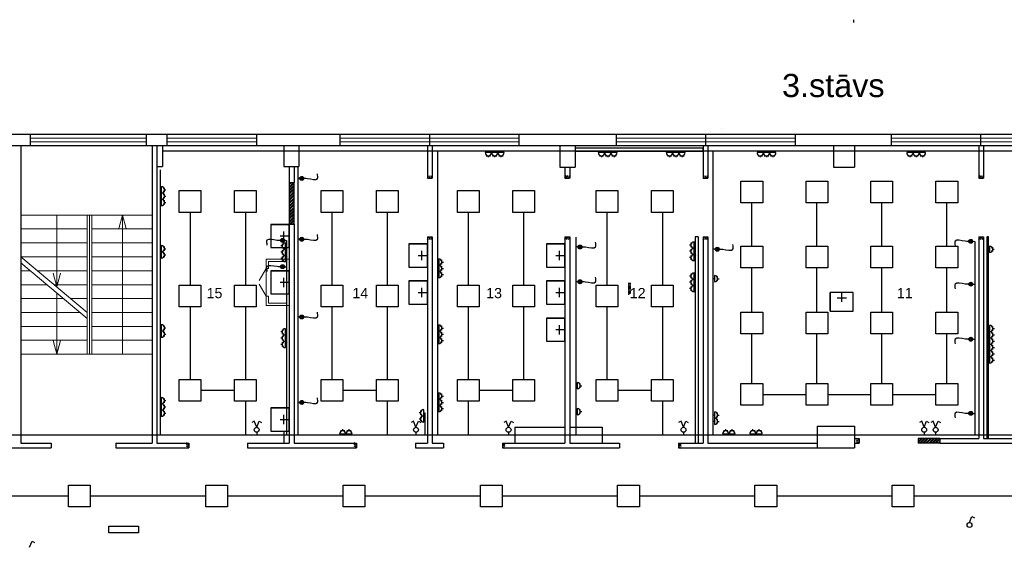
# Model space of a CAD drawing. Header units: millimetres. Extents: x -134161 to 355560, y -27497 to 30328.
# Tile 44 of 95: x 6232 to 27472, y 6968 to 18349. Entities that reach past the tile are written whole.
import ezdxf

# ---------------------------------------------------------------- set-up
doc = ezdxf.new("R2010")
doc.units = ezdxf.units.MM
doc.linetypes.add('HIDDEN', pattern=[9.525, 6.35, -3.175])
doc.linetypes.add('UnderCeiling', pattern=[6.7, 4.2, -1, 0.5, -1])
doc.layers.get('0').update_dxf_attribs({"linetype": 'CONTINUOUS'})
for name, color, linetype, lineweight in [('1_eksplikacija', 8, 'CONTINUOUS', 15), ('1_ESOSAS_SIENAS', 7, 'CONTINUOUS', 30), ('1_PROJ_SIENAS', 6, 'CONTINUOUS', 25), ('1_sanehnika', 8, 'CONTINUOUS', 15), ('_plans', 7, 'CONTINUOUS', 5), ('AVK-A_uzdevums', 1, 'CONTINUOUS', 30), ('AVK-V_uzdevums', 5, 'CONTINUOUS', 30)]:
    doc.layers.add(name, color=color, linetype=linetype, lineweight=lineweight)
for name, color, linetype in [('Dz1-Atpakalgaita', 7, 'CONTINUOUS'), ('Dz1-Radiators', 7, 'CONTINUOUS'), ('Dz1-Turpgaita', 7, 'CONTINUOUS'), ('Vent-N4', 7, 'CONTINUOUS')]:
    doc.layers.add(name, color=color, linetype=linetype)
doc.styles.add('PBL', font='arial.ttf')

# ---------------------------------------------------------------- blocks, each defined once
blk = doc.blocks.new('izlietne')
at = {"layer": '1_ESOSAS_SIENAS', "color": 0}
for p, q in [((-250.4, -398.68), (-250.4, 0)), ((250.5, 0), (-250.4, 0)), ((-250.4, 0), (-250.4, -398.68)), ((0, -197.63), (0, 0)), ((250.5, -398.68), (250.5, 0)), ((250.5, -398.68), (250.5, 0)), ((102.4, -120.05), (-98.7, -120.05)), ((-250.4, -398.68), (250.5, -398.68))]:
    blk.add_line(p, q, dxfattribs=at)
blk = doc.blocks.new('3stavs_sak')
at = {"layer": '1_ESOSAS_SIENAS', "linetype": 'ByBlock', "lineweight": 0}
h = blk.add_hatch(dxfattribs=at)
h.set_pattern_fill('ANSI32', color=8, scale=5, style=0)
h.set_pattern_definition([(45, (-32110.01, 38810.62), (-33.67596, 33.67596), []), (45, (-32087.557, 38810.62), (-33.67596, 33.67596), [])])
h.paths.add_polyline_path([(12146, 14834), (12047, 14834), (12047, 13935), (12146, 13935)])
h = blk.add_hatch(dxfattribs=at)
h.set_pattern_fill('ANSI32', color=8, scale=5, style=0)
h.set_pattern_definition([(45, (-18171.79, 33293.02), (-33.67596, 33.67596), []), (45, (-18149.337, 33293.02), (-33.67596, 33.67596), [])])
h.paths.add_polyline_path([(25613, 9317), (25613, 9214), (26084, 9214), (26084, 9317)])
at = {"layer": '1_eksplikacija'}
for p, q in [((11547, 12984), (11397, 12725)), ((11597, 12984), (11548, 12984)), ((11547, 12384), (11397, 12644)), ((11597, 12384), (11547, 12384))]:
    blk.add_line(p, q, dxfattribs=at)
blk.add_lwpolyline([(11547, 12184), (12047, 12184), (12047, 13184), (11547, 13184)], close=True, dxfattribs=at)
for points in [[(11997, 13134), (11597, 13134), (11597, 12984)], [(11597, 12384), (11597, 12234), (11997, 12234)]]:
    blk.add_lwpolyline(points, dxfattribs=at)
at = {"layer": '1_ESOSAS_SIENAS', "color": 0}
for p, q in [((0, 15882), (66671, 15882)), ((6459, 15882), (6459, 15635)), ((8961, 15882), (8961, 15635)), ((9409, 15882), (9409, 15635)), ((11338, 15882), (11338, 15635)), ((13141, 15882), (13141, 15635)), ((15071, 15882), (15071, 15635)), ((15071, 15882), (15071, 15635)), ((17000, 15882), (17000, 15635)), ((19099, 15882), (19099, 15635)), ((21029, 15882), (21029, 15635)), ((21029, 15882), (21029, 15635)), ((22959, 15882), (22959, 15635)), ((25030, 15882), (25030, 15635)), ((26959, 15882), (26959, 15635)), ((26959, 15882), (26959, 15635)), ((250, 15635), (34988, 15635)), ((6258, 15635), (6258, 9215)), ((9087, 15635), (9087, 9215)), ((9190, 15635), (9190, 9215)), ((9310, 15635), (9310, 15183)), ((11927, 15635), (11927, 15183)), ((11927, 15635), (11927, 15374)), ((11927, 15635), (11927, 15374)), ((11927, 15635), (11927, 15374)), ((12255, 15635), (12255, 15183)), ((15028, 15635), (15028, 14934)), ((15127, 15635), (15127, 14934)), ((17886, 15635), (17886, 15169)), ((17886, 15635), (17886, 15360)), ((17886, 15635), (17886, 15360)), ((17886, 15635), (17886, 15360)), ((18214, 15635), (18214, 15169)), ((20976, 15635), (20976, 14934)), ((21075, 15635), (21075, 14934)), ((23784, 15635), (23784, 15169)), ((24243, 15635), (24243, 15169)), ((26924, 15635), (26924, 14934)), ((27023, 15635), (27023, 14934)), ((20976, 15328), (20976, 15078)), ((9190, 15183), (9310, 15183)), ((11927, 15183), (12255, 15183)), ((12047, 15183), (12047, 14834)), ((12150, 15183), (12150, 14834)), ((17886, 15169), (18214, 15169)), ((17995, 15169), (17995, 14934)), ((18098, 15169), (18098, 14934)), ((23784, 15169), (24243, 15169)), ((12047, 13935), (12047, 9215)), ((12047, 13935), (12150, 13935)), ((12150, 13935), (12150, 9215)), ((15028, 13665), (15028, 9215)), ((15127, 13665), (15127, 9215)), ((17995, 13664), (17995, 9215)), ((18098, 13664), (18098, 9215)), ((20976, 13664), (20976, 9215)), ((21075, 13664), (21075, 9215)), ((26924, 13665), (26924, 9317)), ((27023, 13665), (27023, 9317)), ((23435, 9585), (23435, 9116)), ((23435, 9585), (24243, 9585)), ((24243, 9585), (24243, 9116)), ((11927, 9476), (12047, 9476)), ((11927, 9476), (11927, 9215)), ((16916, 9557), (16916, 9215)), ((16916, 9557), (17995, 9557)), ((18098, 9557), (18796, 9557)), ((18796, 9557), (18796, 9215)), ((6258, 9215), (6911, 9215)), ((6911, 9215), (6911, 9116)), ((8308, 9215), (8308, 9116)), ((8308, 9215), (9087, 9215)), ((9190, 9215), (9878, 9215)), ((9878, 9215), (9878, 9116)), ((11148, 9215), (12047, 9215)), ((11148, 9215), (11148, 9116)), ((12150, 9215), (13498, 9215)), ((14767, 9215), (14767, 9116)), ((14767, 9215), (15028, 9215)), ((15127, 9215), (15374, 9215)), ((15374, 9215), (15374, 9116)), ((16644, 9215), (17995, 9215)), ((18098, 9215), (19174, 9215)), ((19026, 9216), (19027, 9216)), ((19174, 9215), (19174, 9116)), ((20443, 9215), (20976, 9215)), ((21075, 9215), (23435, 9215)), ((24243, 9317), (24343, 9317)), ((24243, 9215), (24343, 9215)), ((26084, 9317), (26924, 9317)), ((26084, 9317), (26084, 9215)), ((26084, 9215), (26924, 9215)), ((26825, 9215), (29683, 9215)), ((27023, 9317), (29683, 9317)), ((4952, 9116), (6911, 9116)), ((8308, 9116), (9878, 9116)), ((11148, 9116), (13498, 9116)), ((14767, 9116), (15374, 9116)), ((16644, 9116), (19174, 9116)), ((20443, 9116), (24243, 9116))]:
    blk.add_line(p, q, dxfattribs=at)
at = {"layer": '1_ESOSAS_SIENAS', "color": 0, "lineweight": 5}
for p, q in [((6459, 15794), (8961, 15794)), ((9409, 15794), (11338, 15794)), ((13141, 15794), (15071, 15794)), ((15071, 15794), (17000, 15794)), ((19099, 15794), (21029, 15794)), ((21029, 15794), (22959, 15794)), ((25030, 15794), (26959, 15794)), ((26959, 15794), (28889, 15794)), ((6459, 15713), (8961, 15713)), ((9409, 15713), (11338, 15713)), ((13141, 15713), (15071, 15713)), ((15071, 15713), (17000, 15713)), ((19099, 15713), (21029, 15713)), ((21029, 15713), (22959, 15713)), ((25030, 15713), (26959, 15713)), ((26959, 15713), (28889, 15713)), ((6258, 14136), (9087, 14136)), ((7031, 14136), (7031, 12587)), ((7691, 14136), (7691, 11134)), ((7740, 14136), (7740, 11134)), ((7789, 14136), (7789, 11134)), ((8371, 13843), (8449, 14136)), ((8449, 14136), (8449, 11134)), ((8527, 13843), (8449, 14136)), ((6258, 13836), (7691, 13836)), ((7789, 13836), (9087, 13836)), ((6258, 13536), (7691, 13536)), ((7789, 13536), (9087, 13536)), ((6258, 13236), (7691, 13236)), ((6258, 13236), (7691, 12033)), ((7789, 13236), (9087, 13236)), ((6258, 13102), (7691, 11903)), ((6258, 12933), (6459, 12933)), ((6618, 12933), (7691, 12933)), ((6953, 12880), (7031, 12587)), ((7109, 12880), (7031, 12587)), ((7789, 12933), (9087, 12933)), ((6258, 12633), (6819, 12633)), ((6974, 12633), (7691, 12633)), ((7789, 12633), (9087, 12633)), ((6258, 12333), (7175, 12333)), ((7031, 12456), (7031, 11134)), ((7331, 12333), (7691, 12333)), ((7789, 12333), (9087, 12333)), ((6258, 12033), (7532, 12033)), ((7789, 12033), (9087, 12033)), ((6258, 11733), (7691, 11733)), ((7789, 11733), (9087, 11733)), ((6258, 11433), (7691, 11433)), ((6953, 11426), (7031, 11134)), ((7109, 11426), (7031, 11134)), ((7789, 11433), (9087, 11433)), ((6258, 11134), (9087, 11134)), ((6258, 11134), (7691, 11134)), ((7789, 11134), (9087, 11134))]:
    blk.add_line(p, q, dxfattribs=at)
at = {"layer": '1_PROJ_SIENAS', "linetype": 'ByBlock'}
for p, q in [((23964, 15169), (24064, 15169)), ((15028, 14934), (15061, 14990)), ((15028, 14934), (15127, 14934)), ((15062, 14934), (15094, 14990)), ((15101, 14934), (15133, 14990)), ((17995, 14934), (18027, 14990)), ((17995, 14934), (18094, 14934)), ((18029, 14934), (18061, 14990)), ((18068, 14934), (18100, 14990)), ((20976, 14934), (21008, 14990)), ((20976, 14934), (21075, 14934)), ((21010, 14934), (21042, 14990)), ((21049, 14934), (21081, 14990)), ((26924, 14934), (26956, 14990)), ((26924, 14934), (27023, 14934)), ((26957, 14934), (26990, 14990)), ((26997, 14934), (27029, 14990)), ((12047, 14834), (12150, 14834)), ((12047, 14834), (12047, 13935)), ((12146, 14834), (12146, 13935)), ((12146, 13935), (12047, 13935)), ((15028, 13665), (15127, 13665)), ((15028, 13609), (15061, 13665)), ((15062, 13609), (15094, 13665)), ((15101, 13609), (15133, 13665)), ((17995, 13664), (18098, 13664)), ((17995, 13664), (18094, 13664)), ((17995, 13609), (18027, 13664)), ((18029, 13609), (18061, 13664)), ((18068, 13609), (18100, 13664)), ((20976, 13664), (21075, 13664)), ((20976, 13664), (21075, 13664)), ((20976, 13609), (21008, 13664)), ((21010, 13609), (21042, 13664)), ((21049, 13609), (21081, 13664)), ((26924, 13665), (27023, 13665)), ((26924, 13665), (27023, 13665)), ((26924, 13609), (26956, 13665)), ((26957, 13609), (26990, 13665)), ((26997, 13609), (27029, 13665)), ((23964, 9585), (24064, 9585)), ((9822, 9231), (9878, 9199)), ((9822, 9198), (9878, 9166)), ((9822, 9159), (9878, 9126)), ((9878, 9215), (9878, 9112)), ((13442, 9231), (13498, 9199)), ((13442, 9198), (13498, 9166)), ((13442, 9159), (13498, 9126)), ((13498, 9215), (13498, 9116)), ((16644, 9215), (16644, 9116)), ((16644, 9215), (16644, 9112)), ((16644, 9215), (16699, 9182)), ((16644, 9181), (16699, 9149)), ((16644, 9142), (16699, 9110)), ((20443, 9215), (20443, 9116)), ((20443, 9215), (20443, 9116)), ((20443, 9215), (20443, 9116)), ((20443, 9215), (20499, 9182)), ((20443, 9181), (20499, 9149)), ((20443, 9142), (20499, 9110)), ((24343, 9287), (24287, 9319)), ((24343, 9248), (24287, 9280)), ((24343, 9214), (24287, 9247)), ((24343, 9317), (24343, 9215)), ((25613, 9317), (25613, 9215)), ((26084, 9317), (25613, 9317)), ((26084, 9215), (25613, 9215))]:
    blk.add_line(p, q, dxfattribs=at)
at = {"layer": '1_sanehnika', "linetype": 'ByBlock'}
for p, rotation in [((12047, 13684), 270.0101832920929), ((15028, 13265), 270.0101832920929), ((17995, 13264), 270.0101832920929), ((12047, 12684), 270.0101832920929), ((15028, 12465), 270.0101832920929), ((17995, 12464), 270.0101832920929), ((23964, 12464), 0.0101832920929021), ((17995, 11664), 270.0101832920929), ((12047, 9726), 270.0101832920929)]:
    blk.add_blockref('izlietne', p, dxfattribs=dict(at, rotation=rotation))
at = {"linetype": 'ByBlock', "style": 'PBL'}
blk.add_text('3.stāvs', height=500, dxfattribs=at).set_placement((22677, 16680))
at = {"layer": '1_eksplikacija', "linetype": 'ByBlock', "style": 'PBL'}
for s, p in [('15', (10264, 12342)), ('14', (13408, 12342)), ('13', (16295, 12342)), ('12', (19392, 12342)), ('11', (25155, 12342))]:
    blk.add_text(s, height=220, dxfattribs=at).set_placement(p)
blk = doc.blocks.new('*U771')
at = {"layer": 'Vent-N4', "color": 7, "linetype": 'Continuous', "lineweight": -3}
blk.add_line((21377, 16004, 2970), (21377, 16004, 2969), dxfattribs=at)
blk = doc.blocks.new('*U946')
at = {"layer": 'Dz1-Turpgaita', "color": 4, "linetype": 'UnderCeiling', "lineweight": 25, "extrusion": (0, 0.707107, -0.707107)}
blk.add_ellipse((19366, 12430, 2797), major_axis=(-3, 0), ratio=1, start_param=0, end_param=3.141593, dxfattribs=at)
at = {"layer": 'Dz1-Turpgaita', "color": 7, "linetype": 'HIDDEN', "lineweight": -3, "extrusion": (0, 0.707107, -0.707107)}
blk.add_ellipse((19366, 12430, 2797), major_axis=(3, 0), ratio=1, start_param=0, end_param=3.141593, dxfattribs=at)
at = {"layer": 'Dz1-Turpgaita', "color": 4, "linetype": 'UnderCeiling', "lineweight": 25, "extrusion": (1, 0, 0)}
for centre in [(19363, 12424, 2791), (19369, 12424, 2791)]:
    blk.add_ellipse(centre, major_axis=(0, 6.36, 6.36), ratio=1, start_param=0, end_param=0.785398, dxfattribs=at)
at = {"layer": 'Dz1-Turpgaita', "color": 4, "linetype": 'UnderCeiling', "lineweight": 25, "extrusion": (0, -1, 0)}
blk.add_ellipse((19366, 12424, 2800), major_axis=(3, 0), ratio=1, start_param=0, end_param=3.141593, dxfattribs=at)
blk = doc.blocks.new('*U947')
at = {"layer": 'Dz1-Turpgaita', "color": 4, "linetype": 'UnderCeiling', "lineweight": 25}
for p, q in [((19363, 12473, 2755), (19363, 12430, 2797)), ((19369, 12473, 2755), (19369, 12430, 2797))]:
    blk.add_line(p, q, dxfattribs=at)
blk = doc.blocks.new('*U948')
at = {"layer": 'Dz1-Atpakalgaita', "color": 6, "linetype": 'UnderCeiling', "lineweight": 25, "extrusion": (0, 0, -1)}
blk.add_ellipse((19395, 12457, 2785), major_axis=(-5, 0), ratio=1, start_param=0, end_param=3.141593, dxfattribs=at)
at = {"layer": 'Dz1-Atpakalgaita', "color": 7, "linetype": 'HIDDEN', "lineweight": -3, "extrusion": (0, 0, -1)}
blk.add_ellipse((19395, 12457, 2785), major_axis=(5, 0), ratio=1, start_param=0, end_param=3.141593, dxfattribs=at)
at = {"layer": 'Dz1-Atpakalgaita', "color": 6, "linetype": 'UnderCeiling', "lineweight": 25, "extrusion": (1, 0, 0)}
for centre in [(19390, 12442, 2785), (19400, 12442, 2785)]:
    blk.add_ellipse(centre, major_axis=(0, 15), ratio=1, start_param=0, end_param=1.570796, dxfattribs=at)
at = {"layer": 'Dz1-Atpakalgaita', "color": 6, "linetype": 'UnderCeiling', "lineweight": 25, "extrusion": (0, -1, 0)}
blk.add_ellipse((19395, 12442, 2800), major_axis=(5, 0), ratio=1, start_param=0, end_param=3.141593, dxfattribs=at)
blk = doc.blocks.new('*U949')
at = {"layer": 'Dz1-Atpakalgaita', "color": 7, "linetype": 'Continuous', "lineweight": -3}
blk.add_line((19395, 12457, 2744), (19395, 12457, 2744), dxfattribs=at)
blk = doc.blocks.new('*U950')
at = {"layer": 'Dz1-Turpgaita', "color": 4, "linetype": 'UnderCeiling', "lineweight": 25, "extrusion": (0, 1, 0)}
blk.add_ellipse((19366, 12479, 2752), major_axis=(-3, 0), ratio=1, start_param=0, end_param=3.141593, dxfattribs=at)
at = {"layer": 'Dz1-Turpgaita', "color": 4, "linetype": 'UnderCeiling', "lineweight": 25, "extrusion": (-1, 0, 0)}
for centre in [(19363, 12479, 2761), (19369, 12479, 2761)]:
    blk.add_ellipse(centre, major_axis=(0, 0, -9), ratio=1, start_param=0, end_param=0.785398, dxfattribs=at)
at = {"layer": 'Dz1-Turpgaita', "color": 4, "linetype": 'UnderCeiling', "lineweight": 25, "extrusion": (0, -0.707107, 0.707107)}
blk.add_ellipse((19366, 12473, 2755), major_axis=(3, 0), ratio=1, start_param=0, end_param=3.141593, dxfattribs=at)
at = {"layer": 'Dz1-Turpgaita', "color": 7, "linetype": 'HIDDEN', "lineweight": -3, "extrusion": (0, -0.707107, 0.707107)}
blk.add_ellipse((19366, 12473, 2755), major_axis=(-3, 0), ratio=1, start_param=0, end_param=3.141593, dxfattribs=at)
blk = doc.blocks.new('*U951')
at = {"layer": 'Dz1-Turpgaita', "color": 4, "linetype": 'UnderCeiling', "lineweight": 25}
for p, q in [((19363, 12672, 2752), (19363, 12479, 2752)), ((19369, 12672, 2752), (19369, 12479, 2752))]:
    blk.add_line(p, q, dxfattribs=at)
blk = doc.blocks.new('*U952')
at = {"layer": 'Dz1-Atpakalgaita', "color": 6, "linetype": 'UnderCeiling', "lineweight": 25, "extrusion": (0, 1, 0)}
blk.add_ellipse((19395, 12472, 2689), major_axis=(-5, 0), ratio=1, start_param=0, end_param=3.141593, dxfattribs=at)
at = {"layer": 'Dz1-Atpakalgaita', "color": 6, "linetype": 'UnderCeiling', "lineweight": 25, "extrusion": (-1, 0, 0)}
for centre in [(19390, 12472, 2704), (19400, 12472, 2704)]:
    blk.add_ellipse(centre, major_axis=(0, 0, -15), ratio=1, start_param=0, end_param=1.570796, dxfattribs=at)
blk = doc.blocks.new('*U953')
at = {"layer": 'Dz1-Atpakalgaita', "color": 6, "linetype": 'UnderCeiling', "lineweight": 25}
for p, q in [((19390, 12672, 2689), (19390, 12472, 2689)), ((19400, 12672, 2689), (19400, 12472, 2689))]:
    blk.add_line(p, q, dxfattribs=at)
blk = doc.blocks.new('*U954')
at = {"layer": 'Dz1-Radiators', "color": 7, "linetype": 'Continuous', "lineweight": -3}
blk.add_line((19366, 12672, 2752), (19366, 12672, 2751), dxfattribs=at)

msp = doc.modelspace()

# ---------------------------------------------------------------- linework, layer by layer
at = {"layer": 'AVK-A_uzdevums', "color": 80}
for p, q in [((24229, 18291), (24229, 18349)), ((26722, 7502), (26775, 7634)), ((26775, 7634), (26826, 7603))]:
    msp.add_line(p, q, dxfattribs=at)
at = {"layer": 'AVK-A_uzdevums'}
for p, q in [((53595, 15510), (9310, 15510)), ((27023, 15554), (27023, 15510))]:
    msp.add_line(p, q, dxfattribs=at)
at = {"layer": 'AVK-A_uzdevums', "color": 1}
for p, q in [((15245, 15510), (15245, 9387)), ((21194, 9387), (21194, 15510)), ((9261, 15113), (9261, 9387)), ((12229, 15183), (12229, 9387)), ((12316, 14926), (12229, 14926)), ((12316, 13613), (12229, 13614)), ((18231, 13658), (18231, 9387)), ((11903, 13588), (11990, 13588)), ((11990, 13588), (11990, 9387)), ((18318, 13447), (18231, 13447)), ((21281, 13398), (21194, 13399)), ((26749, 13569), (26836, 13568)), ((26836, 13568), (26836, 9387)), ((11903, 13021), (11990, 13020)), ((18318, 12697), (18231, 12697)), ((26749, 12645), (26836, 12645)), ((12316, 11937), (12229, 11938)), ((26749, 11457), (26836, 11457)), ((12316, 10093), (12229, 10093)), ((14973, 9870), (14973, 9387)), ((26749, 9858), (26836, 9857)), ((29683, 9387), (702, 9387))]:
    msp.add_line(p, q, dxfattribs=at)
at = {"layer": 'AVK-A_uzdevums', "color": 4}
for p, q in [((20976, 15581), (18214, 15581)), ((18214, 15581), (18214, 15510)), ((18214, 15510), (20976, 15510)), ((20976, 15510), (20976, 15581)), ((20865, 13666), (20805, 13666)), ((20805, 13666), (20805, 9215)), ((20865, 13666), (20865, 9215)), ((27130, 13663), (27093, 13663)), ((27093, 13661), (27093, 9317)), ((27132, 9317), (27130, 13663)), ((27093, 9317), (27132, 9317))]:
    msp.add_line(p, q, dxfattribs=at)
at = {"layer": 'AVK-A_uzdevums', "color": 5}
for p, q in [((22025, 13465), (22025, 14400)), ((23431, 13465), (23431, 14400)), ((24827, 13465), (24827, 14400)), ((26233, 13465), (26233, 14400)), ((22025, 12041), (22025, 12995)), ((23431, 12041), (23431, 12995)), ((24827, 12041), (24827, 12995)), ((26233, 12041), (26233, 12995)), ((22025, 10503), (22025, 11572)), ((23431, 10503), (23431, 11572)), ((24827, 10503), (24827, 11572)), ((26233, 10503), (26233, 11572)), ((22260, 10268), (23196, 10268)), ((23666, 10268), (24592, 10268)), ((25062, 10268), (25998, 10268)), ((11100, 10120), (11100, 9387)), ((14161, 10120), (14161, 9387)), ((15909, 10120), (15909, 9387)), ((20095, 10120), (20095, 9387)), ((11291, 9689), (11240, 9658)), ((11344, 9557), (11291, 9689)), ((11344, 9557), (11397, 9689)), ((11397, 9689), (11448, 9658)), ((14728, 9689), (14677, 9658)), ((14781, 9557), (14728, 9689)), ((14781, 9557), (14835, 9689)), ((14835, 9689), (14885, 9658)), ((16725, 9689), (16675, 9658)), ((16778, 9557), (16725, 9689)), ((16778, 9557), (16832, 9689)), ((16832, 9689), (16882, 9658)), ((20498, 9689), (20447, 9658)), ((20551, 9557), (20498, 9689)), ((20551, 9557), (20604, 9689)), ((20604, 9689), (20655, 9658)), ((25690, 9689), (25639, 9658)), ((25743, 9557), (25690, 9689)), ((25743, 9557), (25796, 9689)), ((25796, 9689), (25847, 9658)), ((25938, 9689), (25887, 9658)), ((25991, 9557), (25938, 9689)), ((25991, 9557), (26044, 9689)), ((26044, 9689), (26095, 9658)), ((11344, 9451), (11344, 9387)), ((14781, 9451), (14781, 9387)), ((16778, 9451), (16778, 9387)), ((20551, 9451), (20551, 9387)), ((25743, 9451), (25743, 9387)), ((25991, 9451), (25991, 9387)), ((4794, 8076), (7285, 8076)), ((7755, 8076), (10247, 8076)), ((10717, 8076), (13208, 8076)), ((13678, 8076), (16169, 8076)), ((16639, 8076), (19130, 8076)), ((19600, 8076), (22092, 8076)), ((22562, 8076), (25053, 8076)), ((25523, 8076), (28014, 8076))]:
    msp.add_line(p, q, dxfattribs=at)
at = {"layer": 'AVK-A_uzdevums', "color": 3}
for p, q in [((6447, 6968), (6502, 7100)), ((6502, 7100), (6552, 7069))]:
    msp.add_line(p, q, dxfattribs=at)
at = {"layer": 'AVK-A_uzdevums', "color": 6}
msp.add_lwpolyline([(8156, 7280), (8156, 7426), (8796, 7426), (8796, 7280)], close=True, dxfattribs=at)
at = {"layer": 'AVK-A_uzdevums', "color": 5}
for centre in [(11344, 9504), (14781, 9504), (16778, 9504), (20551, 9504), (25743, 9504), (25991, 9504)]:
    msp.add_circle(centre, 52.7, dxfattribs=at)
at = {"layer": 'AVK-A_uzdevums', "color": 80}
msp.add_circle((26722, 7449), 52.7, dxfattribs=at)
at = {"layer": 'AVK-V_uzdevums', "color": 1}
for p, q in [((16341, 15484), (16341, 15510)), ((16477, 15484), (16477, 15510)), ((16613, 15484), (16613, 15510)), ((22206, 15484), (22206, 15510)), ((22342, 15484), (22342, 15510)), ((22478, 15484), (22478, 15510)), ((25435, 15484), (25435, 15510)), ((25571, 15484), (25571, 15510)), ((25707, 15484), (25707, 15510)), ((16409, 15484), (16273, 15484)), ((16295, 15416), (16341, 15416)), ((16341, 15416), (16388, 15416)), ((16341, 15416), (16341, 15383)), ((16545, 15484), (16409, 15484)), ((16431, 15416), (16477, 15416)), ((16477, 15416), (16524, 15416)), ((16477, 15416), (16477, 15383)), ((16681, 15484), (16545, 15484)), ((16567, 15416), (16613, 15416)), ((16613, 15416), (16660, 15416)), ((16613, 15416), (16613, 15383)), ((22274, 15484), (22138, 15484)), ((22160, 15416), (22206, 15416)), ((22206, 15416), (22253, 15416)), ((22206, 15416), (22206, 15383)), ((22410, 15484), (22274, 15484)), ((22295, 15416), (22342, 15416)), ((22342, 15416), (22389, 15416)), ((22342, 15416), (22342, 15383)), ((22546, 15484), (22410, 15484)), ((22431, 15416), (22478, 15416)), ((22478, 15416), (22525, 15416)), ((22478, 15416), (22478, 15383)), ((25503, 15484), (25367, 15484)), ((25388, 15416), (25435, 15416)), ((25435, 15416), (25481, 15416)), ((25435, 15416), (25435, 15383)), ((25639, 15484), (25503, 15484)), ((25524, 15416), (25571, 15416)), ((25571, 15416), (25617, 15416)), ((25571, 15416), (25571, 15383)), ((25775, 15484), (25639, 15484)), ((25660, 15416), (25707, 15416)), ((25707, 15416), (25753, 15416)), ((25707, 15416), (25707, 15383)), ((9286, 14679), (9261, 14679)), ((9286, 14747), (9286, 14611)), ((9354, 14679), (9354, 14725)), ((9354, 14632), (9354, 14679)), ((9354, 14679), (9387, 14679)), ((9286, 14543), (9261, 14543)), ((9286, 14611), (9286, 14475)), ((9286, 14475), (9286, 14339)), ((9354, 14543), (9354, 14590)), ((9354, 14496), (9354, 14543)), ((9354, 14543), (9387, 14543)), ((9354, 14407), (9354, 14454)), ((9286, 14407), (9261, 14407)), ((9354, 14360), (9354, 14407)), ((9354, 14407), (9387, 14407)), ((9286, 13410), (9261, 13410)), ((9286, 13478), (9286, 13342)), ((9354, 13410), (9354, 13457)), ((9354, 13363), (9354, 13410)), ((9354, 13410), (9387, 13410)), ((11896, 13468), (11864, 13468)), ((11896, 13515), (11896, 13468)), ((11896, 13468), (11896, 13421)), ((11964, 13400), (11964, 13536)), ((11964, 13468), (11990, 13468)), ((11964, 13264), (11964, 13400)), ((9286, 13274), (9261, 13274)), ((9286, 13342), (9286, 13206)), ((9354, 13274), (9354, 13321)), ((9354, 13227), (9354, 13274)), ((9354, 13274), (9387, 13274)), ((11896, 13332), (11864, 13332)), ((11896, 13196), (11864, 13196)), ((11896, 13379), (11896, 13332)), ((11896, 13332), (11896, 13286)), ((11896, 13243), (11896, 13196)), ((11896, 13196), (11896, 13150)), ((11964, 13332), (11990, 13332)), ((11964, 13128), (11964, 13264)), ((11964, 13196), (11990, 13196)), ((15271, 13189), (15271, 13053)), ((15271, 13121), (15245, 13121)), ((15271, 12985), (15245, 12985)), ((15271, 13053), (15271, 12918)), ((15339, 13121), (15339, 13168)), ((15339, 13075), (15339, 13121)), ((15339, 13121), (15371, 13121)), ((15339, 12985), (15339, 13032)), ((15339, 12939), (15339, 12985)), ((15339, 12985), (15371, 12985)), ((15271, 12850), (15245, 12850)), ((15271, 12918), (15271, 12782)), ((15339, 12850), (15339, 12896)), ((15339, 12803), (15339, 12850)), ((15339, 12850), (15371, 12850)), ((21220, 12761), (21194, 12761)), ((21220, 12829), (21220, 12693)), ((21288, 12761), (21288, 12808)), ((21288, 12714), (21288, 12761)), ((21288, 12761), (21321, 12761)), ((9286, 11702), (9261, 11702)), ((9286, 11770), (9286, 11634)), ((9354, 11702), (9354, 11749)), ((9354, 11655), (9354, 11702)), ((9354, 11702), (9387, 11702)), ((11964, 11547), (11964, 11683)), ((15271, 11698), (15245, 11698)), ((15271, 11766), (15271, 11631)), ((15339, 11698), (15339, 11745)), ((15339, 11652), (15339, 11698)), ((15339, 11698), (15371, 11698)), ((9286, 11566), (9261, 11566)), ((9286, 11634), (9286, 11498)), ((9354, 11566), (9354, 11613)), ((9354, 11519), (9354, 11566)), ((9354, 11566), (9387, 11566)), ((11896, 11615), (11864, 11615)), ((11896, 11479), (11864, 11479)), ((11896, 11662), (11896, 11615)), ((11896, 11615), (11896, 11569)), ((11896, 11526), (11896, 11479)), ((11896, 11479), (11896, 11433)), ((11964, 11615), (11990, 11615)), ((11964, 11411), (11964, 11547)), ((11964, 11479), (11990, 11479)), ((15271, 11563), (15245, 11563)), ((15271, 11631), (15271, 11495)), ((15271, 11495), (15271, 11359)), ((15339, 11563), (15339, 11609)), ((15339, 11516), (15339, 11563)), ((15339, 11563), (15371, 11563)), ((15339, 11427), (15339, 11473)), ((11896, 11344), (11864, 11344)), ((11896, 11390), (11896, 11344)), ((11896, 11344), (11896, 11297)), ((11964, 11276), (11964, 11411)), ((11964, 11344), (11990, 11344)), ((15271, 11427), (15245, 11427)), ((15339, 11380), (15339, 11427)), ((15339, 11427), (15371, 11427)), ((18257, 10453), (18231, 10453)), ((18257, 10521), (18257, 10385)), ((18325, 10453), (18325, 10500)), ((18325, 10407), (18325, 10453)), ((18325, 10453), (18358, 10453)), ((9286, 10201), (9286, 10065)), ((15271, 10230), (15245, 10230)), ((15271, 10298), (15271, 10163)), ((15339, 10230), (15339, 10277)), ((15339, 10184), (15339, 10230)), ((15339, 10230), (15371, 10230)), ((9286, 10133), (9261, 10133)), ((9286, 9997), (9261, 9997)), ((9286, 10065), (9286, 9929)), ((9354, 10133), (9354, 10180)), ((9354, 10087), (9354, 10133)), ((9354, 10133), (9387, 10133)), ((9354, 9997), (9354, 10044)), ((9354, 9951), (9354, 9997)), ((9354, 9997), (9387, 9997)), ((15271, 10095), (15245, 10095)), ((15271, 10163), (15271, 10027)), ((15271, 10027), (15271, 9891)), ((15339, 10095), (15339, 10141)), ((15339, 10048), (15339, 10095)), ((15339, 10095), (15371, 10095)), ((15339, 9959), (15339, 10005)), ((9286, 9862), (9261, 9862)), ((9286, 9929), (9286, 9794)), ((9354, 9862), (9354, 9908)), ((9354, 9815), (9354, 9862)), ((9354, 9862), (9387, 9862)), ((14879, 9870), (14847, 9870)), ((14879, 9916), (14879, 9870)), ((14879, 9870), (14879, 9823)), ((14879, 9780), (14879, 9734)), ((14947, 9802), (14947, 9937)), ((14947, 9870), (14973, 9870)), ((14947, 9666), (14947, 9802)), ((15271, 9959), (15245, 9959)), ((15339, 9912), (15339, 9959)), ((15339, 9959), (15371, 9959)), ((18257, 9895), (18231, 9895)), ((18257, 9962), (18257, 9827)), ((18325, 9895), (18325, 9941)), ((18325, 9848), (18325, 9895)), ((18325, 9895), (18358, 9895)), ((21220, 9821), (21194, 9821)), ((21220, 9889), (21220, 9753)), ((21288, 9821), (21288, 9868)), ((21288, 9775), (21288, 9821)), ((21288, 9821), (21321, 9821)), ((14879, 9734), (14847, 9734)), ((14879, 9734), (14879, 9687)), ((14947, 9734), (14973, 9734)), ((21220, 9685), (21194, 9685)), ((21220, 9753), (21220, 9617)), ((21288, 9685), (21288, 9732)), ((21288, 9639), (21288, 9685)), ((21288, 9685), (21321, 9685)), ((13132, 9413), (13268, 9413)), ((13200, 9481), (13153, 9481)), ((13200, 9481), (13200, 9514)), ((13247, 9481), (13200, 9481)), ((13200, 9413), (13200, 9387)), ((13268, 9413), (13404, 9413)), ((13336, 9481), (13289, 9481)), ((13336, 9481), (13336, 9514)), ((13383, 9481), (13336, 9481)), ((13336, 9413), (13336, 9387)), ((21394, 9413), (21530, 9413)), ((21462, 9481), (21416, 9481)), ((21462, 9481), (21462, 9514)), ((21509, 9481), (21462, 9481)), ((21462, 9413), (21462, 9387)), ((21530, 9413), (21666, 9413)), ((21598, 9481), (21552, 9481)), ((21598, 9481), (21598, 9514)), ((21645, 9481), (21598, 9481)), ((21598, 9413), (21598, 9387)), ((21980, 9413), (22116, 9413)), ((22048, 9481), (22001, 9481)), ((22048, 9481), (22048, 9514)), ((22095, 9481), (22048, 9481)), ((22048, 9413), (22048, 9387)), ((22116, 9413), (22252, 9413)), ((22184, 9481), (22137, 9481)), ((22184, 9481), (22184, 9514)), ((22231, 9481), (22184, 9481)), ((22184, 9413), (22184, 9387))]:
    msp.add_line(p, q, dxfattribs=at)
at = {"layer": 'AVK-V_uzdevums', "color": 4}
for p, q in [((18782, 15484), (18782, 15510)), ((18918, 15484), (18918, 15510)), ((19054, 15484), (19054, 15510)), ((20249, 15484), (20249, 15510)), ((20385, 15484), (20385, 15510)), ((20521, 15484), (20521, 15510)), ((18850, 15484), (18714, 15484)), ((18736, 15416), (18782, 15416)), ((18782, 15416), (18829, 15416)), ((18782, 15416), (18782, 15383)), ((18986, 15484), (18850, 15484)), ((18872, 15416), (18918, 15416)), ((18918, 15416), (18965, 15416)), ((18918, 15416), (18918, 15383)), ((19122, 15484), (18986, 15484)), ((19008, 15416), (19054, 15416)), ((19054, 15416), (19101, 15416)), ((19054, 15416), (19054, 15383)), ((20317, 15484), (20181, 15484)), ((20203, 15416), (20249, 15416)), ((20249, 15416), (20296, 15416)), ((20249, 15416), (20249, 15383)), ((20453, 15484), (20317, 15484)), ((20339, 15416), (20385, 15416)), ((20385, 15416), (20432, 15416)), ((20385, 15416), (20385, 15383)), ((20589, 15484), (20453, 15484)), ((20475, 15416), (20521, 15416)), ((20521, 15416), (20568, 15416)), ((20521, 15416), (20521, 15383)), ((20712, 13489), (20679, 13489)), ((20712, 13535), (20712, 13489)), ((20712, 13489), (20712, 13442)), ((20712, 13400), (20712, 13353)), ((20780, 13421), (20780, 13557)), ((20780, 13489), (20805, 13489)), ((20780, 13285), (20780, 13421)), ((27156, 13396), (27130, 13396)), ((27156, 13464), (27156, 13328)), ((27224, 13396), (27224, 13443)), ((27224, 13350), (27224, 13396)), ((27224, 13396), (27256, 13396)), ((20712, 13353), (20679, 13353)), ((20712, 13217), (20679, 13217)), ((20712, 13353), (20712, 13306)), ((20712, 13264), (20712, 13217)), ((20712, 13217), (20712, 13170)), ((20780, 13353), (20805, 13353)), ((20780, 13149), (20780, 13285)), ((20780, 13217), (20805, 13217)), ((20712, 12819), (20679, 12819)), ((20712, 12866), (20712, 12819)), ((20712, 12819), (20712, 12773)), ((20780, 12751), (20780, 12887)), ((20780, 12819), (20805, 12819)), ((20780, 12616), (20780, 12751)), ((20712, 12684), (20679, 12684)), ((20712, 12548), (20679, 12548)), ((20712, 12730), (20712, 12684)), ((20712, 12684), (20712, 12637)), ((20712, 12594), (20712, 12548)), ((20712, 12548), (20712, 12501)), ((20780, 12684), (20805, 12684)), ((20780, 12480), (20780, 12616)), ((20780, 12548), (20805, 12548)), ((27156, 11688), (27131, 11688)), ((27156, 11755), (27156, 11620)), ((27224, 11688), (27224, 11734)), ((27224, 11641), (27224, 11688)), ((27224, 11688), (27257, 11688)), ((27156, 11552), (27131, 11552)), ((27156, 11620), (27156, 11484)), ((27156, 11484), (27156, 11348)), ((27224, 11552), (27224, 11598)), ((27224, 11505), (27224, 11552)), ((27224, 11552), (27257, 11552)), ((27156, 11416), (27131, 11416)), ((27156, 11280), (27131, 11280)), ((27156, 11348), (27156, 11212)), ((27224, 11416), (27224, 11462)), ((27224, 11369), (27224, 11416)), ((27224, 11416), (27257, 11416)), ((27224, 11280), (27224, 11326)), ((27224, 11233), (27224, 11280)), ((27224, 11280), (27257, 11280)), ((27156, 11144), (27131, 11144)), ((27156, 11212), (27156, 11076)), ((27156, 11076), (27156, 10940)), ((27224, 11144), (27224, 11191)), ((27224, 11097), (27224, 11144)), ((27224, 11144), (27257, 11144)), ((27224, 11008), (27224, 11055)), ((27156, 11008), (27131, 11008)), ((27224, 10961), (27224, 11008)), ((27224, 11008), (27257, 11008))]:
    msp.add_line(p, q, dxfattribs=at)
at = {"layer": 'AVK-V_uzdevums', "color": 5}
for p, q in [((9906, 14193), (9906, 12626)), ((11100, 14193), (11100, 12626)), ((12967, 14193), (12967, 12626)), ((14161, 14193), (14161, 12626)), ((15909, 14193), (15909, 12626)), ((17103, 14193), (17103, 12626)), ((18901, 14193), (18901, 12626)), ((20095, 14193), (20095, 12626)), ((9906, 12157), (9906, 10590)), ((11100, 12157), (11100, 10590)), ((12967, 12157), (12967, 10590)), ((14161, 12157), (14161, 10590)), ((15909, 12157), (15909, 10590)), ((17103, 12157), (17103, 10590)), ((18901, 12157), (18901, 10590)), ((20095, 12157), (20095, 10590)), ((10141, 10355), (10865, 10355)), ((13202, 10355), (13926, 10355)), ((16144, 10355), (16868, 10355)), ((19136, 10355), (19860, 10355))]:
    msp.add_line(p, q, dxfattribs=at)
for points in [[(21790, 14869), (22260, 14869), (22260, 14400), (21790, 14400)], [(23196, 14869), (23666, 14869), (23666, 14400), (23196, 14400)], [(24592, 14869), (25062, 14869), (25062, 14400), (24592, 14400)], [(25998, 14869), (26468, 14869), (26468, 14400), (25998, 14400)], [(9671, 14663), (10141, 14663), (10141, 14193), (9671, 14193)], [(10865, 14663), (11335, 14663), (11335, 14193), (10865, 14193)], [(12732, 14663), (13202, 14663), (13202, 14193), (12732, 14193)], [(13926, 14663), (14396, 14663), (14396, 14193), (13926, 14193)], [(15674, 14663), (16144, 14663), (16144, 14193), (15674, 14193)], [(16868, 14663), (17338, 14663), (17338, 14193), (16868, 14193)], [(18666, 14663), (19136, 14663), (19136, 14193), (18666, 14193)], [(19860, 14663), (20330, 14663), (20330, 14193), (19860, 14193)], [(21790, 13465), (22260, 13465), (22260, 12995), (21790, 12995)], [(23196, 13465), (23666, 13465), (23666, 12995), (23196, 12995)], [(24592, 13465), (25062, 13465), (25062, 12995), (24592, 12995)], [(25998, 13465), (26468, 13465), (26468, 12995), (25998, 12995)], [(9671, 12626), (10141, 12626), (10141, 12157), (9671, 12157)], [(10865, 12626), (11335, 12626), (11335, 12157), (10865, 12157)], [(12732, 12626), (13202, 12626), (13202, 12157), (12732, 12157)], [(13926, 12626), (14396, 12626), (14396, 12157), (13926, 12157)], [(15674, 12626), (16144, 12626), (16144, 12157), (15674, 12157)], [(16868, 12626), (17338, 12626), (17338, 12157), (16868, 12157)], [(18666, 12626), (19136, 12626), (19136, 12157), (18666, 12157)], [(19860, 12626), (20330, 12626), (20330, 12157), (19860, 12157)], [(21790, 12041), (22260, 12041), (22260, 11572), (21790, 11572)], [(23196, 12041), (23666, 12041), (23666, 11572), (23196, 11572)], [(24592, 12041), (25062, 12041), (25062, 11572), (24592, 11572)], [(25998, 12041), (26468, 12041), (26468, 11572), (25998, 11572)], [(9671, 10590), (10141, 10590), (10141, 10120), (9671, 10120)], [(10865, 10590), (11335, 10590), (11335, 10120), (10865, 10120)], [(12732, 10590), (13202, 10590), (13202, 10120), (12732, 10120)], [(13926, 10590), (14396, 10590), (14396, 10120), (13926, 10120)], [(15674, 10590), (16144, 10590), (16144, 10120), (15674, 10120)], [(16868, 10590), (17338, 10590), (17338, 10120), (16868, 10120)], [(18666, 10590), (19136, 10590), (19136, 10120), (18666, 10120)], [(19860, 10590), (20330, 10590), (20330, 10120), (19860, 10120)], [(21790, 10503), (22260, 10503), (22260, 10033), (21790, 10033)], [(23196, 10503), (23666, 10503), (23666, 10033), (23196, 10033)], [(24592, 10503), (25062, 10503), (25062, 10033), (24592, 10033)], [(25998, 10503), (26468, 10503), (26468, 10033), (25998, 10033)], [(7285, 8311), (7755, 8311), (7755, 7842), (7285, 7842)], [(7285, 8311), (7755, 8311), (7755, 7842), (7285, 7842)], [(10247, 8311), (10717, 8311), (10717, 7842), (10247, 7842)], [(10247, 8311), (10717, 8311), (10717, 7842), (10247, 7842)], [(13208, 8311), (13678, 8311), (13678, 7842), (13208, 7842)], [(13208, 8311), (13678, 8311), (13678, 7842), (13208, 7842)], [(16169, 8311), (16639, 8311), (16639, 7842), (16169, 7842)], [(16169, 8311), (16639, 8311), (16639, 7842), (16169, 7842)], [(19130, 8311), (19600, 8311), (19600, 7842), (19130, 7842)], [(19130, 8311), (19600, 8311), (19600, 7842), (19130, 7842)], [(22092, 8311), (22562, 8311), (22562, 7842), (22092, 7842)], [(22092, 8311), (22562, 8311), (22562, 7842), (22092, 7842)], [(25053, 8311), (25523, 8311), (25523, 7842), (25053, 7842)], [(25053, 8311), (25523, 8311), (25523, 7842), (25053, 7842)]]:
    msp.add_lwpolyline(points, close=True, dxfattribs=at)
at = {"layer": 'AVK-V_uzdevums', "color": 1}
for centre, radius in [((12316, 14926), 42.1), ((12316, 14926), 42.1), ((12316, 14926), 42.1), ((12316, 14926), 42.1), ((12316, 14926), 38.9), ((12316, 14926), 36.1), ((12316, 14926), 33.5), ((12316, 14926), 31.4), ((12316, 14926), 28.9), ((12316, 14926), 26.1), ((12316, 14926), 23.4), ((12316, 14926), 20.7), ((12316, 14926), 18.8), ((12316, 14926), 17), ((12316, 14926), 15), ((12316, 14926), 13), ((12316, 14926), 10.9), ((12316, 14926), 8.96), ((12316, 14926), 7.27), ((12316, 14926), 5.31), ((12316, 14926), 3.35), ((12316, 14926), 1.74), ((11903, 13588), 42.1), ((11903, 13588), 42.1), ((11903, 13588), 42.1), ((11903, 13588), 42.1), ((11903, 13588), 38.9), ((11903, 13588), 36.1), ((11903, 13588), 33.5), ((11903, 13588), 31.4), ((11903, 13588), 28.9), ((11903, 13588), 26.1), ((11903, 13588), 23.4), ((11903, 13588), 20.7), ((11903, 13588), 18.8), ((11903, 13588), 17), ((11903, 13588), 15), ((11903, 13588), 13), ((11903, 13588), 10.9), ((11903, 13588), 8.96), ((11903, 13588), 7.27), ((11903, 13588), 5.31), ((12316, 13613), 42.1), ((12316, 13613), 42.1), ((12316, 13613), 42.1), ((12316, 13613), 42.1), ((12316, 13613), 38.9), ((12316, 13613), 36.1), ((12316, 13613), 33.5), ((12316, 13613), 31.4), ((12316, 13613), 28.9), ((12316, 13613), 26.1), ((12316, 13613), 23.4), ((12316, 13613), 20.7), ((12316, 13613), 18.8), ((12316, 13613), 17), ((12316, 13613), 15), ((12316, 13613), 13), ((12316, 13613), 10.9), ((12316, 13613), 8.96), ((12316, 13613), 7.27), ((12316, 13613), 5.31), ((12316, 13613), 3.35), ((12316, 13613), 1.74), ((26749, 13569), 42.1), ((26749, 13569), 42.1), ((26749, 13569), 42.1), ((26749, 13569), 42.1), ((26749, 13569), 38.9), ((26749, 13569), 36.1), ((26749, 13569), 33.5), ((26749, 13569), 31.4), ((26749, 13569), 28.9), ((26749, 13569), 26.1), ((11903, 13588), 3.35), ((11903, 13588), 1.74), ((18318, 13447), 42.1), ((18318, 13447), 42.1), ((18318, 13447), 42.1), ((18318, 13447), 42.1), ((18318, 13447), 38.9), ((18318, 13447), 36.1), ((18318, 13447), 33.5), ((18318, 13447), 31.4), ((18318, 13447), 28.9), ((18318, 13447), 26.1), ((18318, 13447), 23.4), ((18318, 13447), 20.7), ((18318, 13447), 18.8), ((18318, 13447), 17), ((18318, 13447), 15), ((18318, 13447), 13), ((18318, 13447), 10.9), ((18318, 13447), 8.96), ((18318, 13447), 7.27), ((18318, 13447), 5.31), ((18318, 13447), 3.35), ((18318, 13447), 1.74), ((21281, 13398), 42.1), ((21281, 13398), 42.1), ((21281, 13398), 42.1), ((21281, 13398), 42.1), ((21281, 13398), 38.9), ((21281, 13398), 36.1), ((21281, 13398), 33.5), ((21281, 13398), 31.4), ((21281, 13398), 28.9), ((21281, 13398), 26.1), ((21281, 13398), 23.4), ((21281, 13398), 20.7), ((21281, 13398), 18.8), ((21281, 13398), 17), ((21281, 13398), 15), ((21281, 13398), 13), ((21281, 13398), 10.9), ((21281, 13398), 8.96), ((21281, 13398), 7.27), ((21281, 13398), 5.31), ((21281, 13398), 3.35), ((21281, 13398), 1.74), ((26749, 13569), 23.4), ((26749, 13569), 20.7), ((26749, 13569), 18.8), ((26749, 13569), 17), ((26749, 13569), 15), ((26749, 13569), 13), ((26749, 13569), 10.9), ((26749, 13569), 8.96), ((26749, 13569), 7.27), ((26749, 13569), 5.31), ((26749, 13569), 3.35), ((26749, 13569), 1.74), ((11903, 13021), 42.1), ((11903, 13021), 42.1), ((11903, 13021), 42.1), ((11903, 13021), 42.1), ((11903, 13021), 38.9), ((11903, 13021), 36.1), ((11903, 13021), 33.5), ((11903, 13021), 31.4), ((11903, 13021), 28.9), ((11903, 13021), 26.1), ((11903, 13021), 23.4), ((11903, 13021), 20.7), ((11903, 13021), 18.8), ((11903, 13021), 17), ((11903, 13021), 15), ((11903, 13021), 13), ((11903, 13021), 10.9), ((11903, 13021), 8.96), ((11903, 13021), 7.27), ((11903, 13021), 5.31), ((11903, 13021), 3.35), ((11903, 13021), 1.74), ((18318, 12697), 42.1), ((18318, 12697), 42.1), ((18318, 12697), 42.1), ((18318, 12697), 42.1), ((18318, 12697), 38.9), ((18318, 12697), 36.1), ((18318, 12697), 33.5), ((18318, 12697), 31.4), ((18318, 12697), 28.9), ((18318, 12697), 26.1), ((18318, 12697), 23.4), ((18318, 12697), 20.7), ((18318, 12697), 18.8), ((18318, 12697), 17), ((18318, 12697), 15), ((18318, 12697), 13), ((18318, 12697), 10.9), ((18318, 12697), 8.96), ((18318, 12697), 7.27), ((18318, 12697), 5.31), ((18318, 12697), 3.35), ((18318, 12697), 1.74), ((26749, 12645), 42.1), ((26749, 12645), 42.1), ((26749, 12645), 42.1), ((26749, 12645), 42.1), ((26749, 12645), 38.9), ((26749, 12645), 36.1), ((26749, 12645), 33.5), ((26749, 12645), 31.4), ((26749, 12645), 28.9), ((26749, 12645), 26.1), ((26749, 12645), 23.4), ((26749, 12645), 20.7), ((26749, 12645), 18.8), ((26749, 12645), 17), ((26749, 12645), 15), ((26749, 12645), 13), ((26749, 12645), 10.9), ((26749, 12645), 8.96), ((26749, 12645), 7.27), ((26749, 12645), 5.31), ((26749, 12645), 3.35), ((26749, 12645), 1.74), ((12316, 11937), 42.1), ((12316, 11937), 42.1), ((12316, 11937), 42.1), ((12316, 11937), 42.1), ((12316, 11937), 38.9), ((12316, 11937), 36.1), ((12316, 11937), 33.5), ((12316, 11937), 31.4), ((12316, 11937), 28.9), ((12316, 11937), 26.1), ((12316, 11937), 23.4), ((12316, 11937), 20.7), ((12316, 11937), 18.8), ((12316, 11937), 17), ((12316, 11937), 15), ((12316, 11937), 13), ((12316, 11937), 10.9), ((12316, 11937), 8.96), ((12316, 11937), 7.27), ((12316, 11937), 5.31), ((12316, 11937), 3.35), ((12316, 11937), 1.74), ((26749, 11457), 42.1), ((26749, 11457), 42.1), ((26749, 11457), 42.1), ((26749, 11457), 42.1), ((26749, 11457), 38.9), ((26749, 11457), 36.1), ((26749, 11457), 33.5), ((26749, 11457), 31.4), ((26749, 11457), 28.9), ((26749, 11457), 26.1), ((26749, 11457), 23.4), ((26749, 11457), 20.7), ((26749, 11457), 18.8), ((26749, 11457), 17), ((26749, 11457), 15), ((26749, 11457), 13), ((26749, 11457), 10.9), ((26749, 11457), 8.96), ((26749, 11457), 7.27), ((26749, 11457), 5.31), ((26749, 11457), 3.35), ((26749, 11457), 1.74), ((12316, 10093), 42.1), ((12316, 10093), 42.1), ((12316, 10093), 42.1), ((12316, 10093), 42.1), ((12316, 10093), 38.9), ((12316, 10093), 36.1), ((12316, 10093), 33.5), ((12316, 10093), 31.4), ((12316, 10093), 28.9), ((12316, 10093), 26.1), ((12316, 10093), 23.4), ((12316, 10093), 20.7), ((12316, 10093), 18.8), ((12316, 10093), 17), ((12316, 10093), 15), ((12316, 10093), 13), ((12316, 10093), 10.9), ((12316, 10093), 8.96), ((12316, 10093), 7.27), ((12316, 10093), 5.31), ((12316, 10093), 3.35), ((12316, 10093), 1.74), ((26749, 9858), 42.1), ((26749, 9858), 42.1), ((26749, 9858), 42.1), ((26749, 9858), 42.1), ((26749, 9858), 38.9), ((26749, 9858), 36.1), ((26749, 9858), 33.5), ((26749, 9858), 31.4), ((26749, 9858), 28.9), ((26749, 9858), 26.1), ((26749, 9858), 23.4), ((26749, 9858), 20.7), ((26749, 9858), 18.8), ((26749, 9858), 17), ((26749, 9858), 15), ((26749, 9858), 13), ((26749, 9858), 10.9), ((26749, 9858), 8.96), ((26749, 9858), 7.27), ((26749, 9858), 5.31), ((26749, 9858), 3.35), ((26749, 9858), 1.74)]:
    msp.add_circle(centre, radius, dxfattribs=at)
for centre, start, end in [((16341, 15484), 180, 0), ((16477, 15484), 180, 0), ((16613, 15484), 180, 0), ((22206, 15484), 180, 0), ((22342, 15484), 180, 0), ((22478, 15484), 180, 0), ((25435, 15484), 180, 0), ((25571, 15484), 180, 0), ((25707, 15484), 180, 0), ((9286, 14679), 270, 90), ((9286, 14543), 270, 90), ((9286, 14407), 270, 90), ((9286, 13410), 270, 90), ((11964, 13468), 90, 270), ((11964, 13332), 90, 270), ((9286, 13274), 270, 90), ((11964, 13196), 90, 270), ((15271, 13121), 270, 90), ((15271, 12985), 270, 90), ((15271, 12850), 270, 90), ((21220, 12761), 270, 90), ((9286, 11702), 270, 90), ((11964, 11615), 90, 270), ((15271, 11698), 270, 90), ((9286, 11566), 270, 90), ((11964, 11479), 90, 270), ((15271, 11563), 270, 90), ((15271, 11427), 270, 90), ((11964, 11344), 90, 270), ((18257, 10453), 270, 90), ((9286, 10133), 270, 90), ((15271, 10230), 270, 90), ((9286, 9997), 270, 90), ((15271, 10095), 270, 90), ((15271, 9959), 270, 90), ((9286, 9862), 270, 90), ((14947, 9870), 90, 270), ((14947, 9734), 90, 270), ((18257, 9895), 270, 90), ((21220, 9821), 270, 90), ((21220, 9685), 270, 90), ((13200, 9413), 0, 180), ((13336, 9413), 0, 180), ((21462, 9413), 0, 180), ((21598, 9413), 0, 180), ((22048, 9413), 0, 180), ((22184, 9413), 0, 180)]:
    msp.add_arc(centre, 68, start, end, dxfattribs=at)
at = {"layer": 'AVK-V_uzdevums', "color": 4}
for centre, start, end in [((18782, 15484), 180, 0), ((18918, 15484), 180, 0), ((19054, 15484), 180, 0), ((20249, 15484), 180, 0), ((20385, 15484), 180, 0), ((20521, 15484), 180, 0), ((20780, 13489), 90, 270), ((20780, 13353), 90, 270), ((27156, 13396), 270, 90), ((20780, 13217), 90, 270), ((20780, 12819), 90, 270), ((20780, 12684), 90, 270), ((20780, 12548), 90, 270), ((27156, 11688), 270, 90), ((27156, 11552), 270, 90), ((27156, 11416), 270, 90), ((27156, 11280), 270, 90), ((27156, 11144), 270, 90), ((27156, 11008), 270, 90)]:
    msp.add_arc(centre, 68, start, end, dxfattribs=at)
at = {"layer": 'AVK-V_uzdevums', "color": 18, "true_color": 0x000000}
for centre, start, end in [((11964, 13196), 35.9088, 36.5466), ((20780, 13217), 35.9088, 36.5466), ((27156, 11688), 215.9088, 216.5466), ((11964, 11344), 35.9088, 36.5466), ((14947, 9734), 35.9088, 36.5466)]:
    msp.add_arc(centre, 68, start, end, dxfattribs=at)
at = {"layer": 'AVK-V_uzdevums', "color": 1}
for points in [[(12316, 14926), (12437, 14926), (12654, 14926), (12654, 15027)], [(11903, 13588), (11783, 13589), (11565, 13590), (11565, 13489)], [(12316, 13613), (12437, 13613), (12654, 13613), (12654, 13714)], [(26749, 13569), (26629, 13569), (26411, 13570), (26411, 13469)], [(18318, 13447), (18439, 13447), (18656, 13447), (18656, 13548)], [(21281, 13398), (21402, 13398), (21619, 13398), (21619, 13499)], [(11903, 13021), (11783, 13022), (11565, 13022), (11565, 12921)], [(18318, 12697), (18439, 12697), (18656, 12697), (18656, 12798)], [(26749, 12645), (26629, 12646), (26411, 12647), (26411, 12546)], [(12316, 11937), (12437, 11937), (12654, 11937), (12654, 12038)], [(26749, 11457), (26629, 11458), (26411, 11459), (26411, 11358)], [(12316, 10093), (12437, 10093), (12654, 10093), (12654, 10194)], [(26749, 9858), (26629, 9858), (26411, 9859), (26411, 9758)]]:
    msp.add_spline(points, degree=3, dxfattribs=at)

# ---------------------------------------------------------------- block references
at = {"layer": '_plans'}
msp.add_blockref('3stavs_sak', (0, 0), dxfattribs=at)
at = {"layer": 'Dz1-Atpakalgaita'}
for name in ['*U953', '*U952', '*U948', '*U949']:
    msp.add_blockref(name, (0, 0), dxfattribs=at)
at = {"layer": 'Dz1-Radiators'}
msp.add_blockref('*U954', (0, 0), dxfattribs=at)
at = {"layer": 'Dz1-Turpgaita'}
for name in ['*U951', '*U950', '*U947', '*U946']:
    msp.add_blockref(name, (0, 0), dxfattribs=at)
at = {"layer": 'Vent-N4'}
msp.add_blockref('*U771', (0, 0), dxfattribs=at)

doc.saveas('drawing.dxf')
